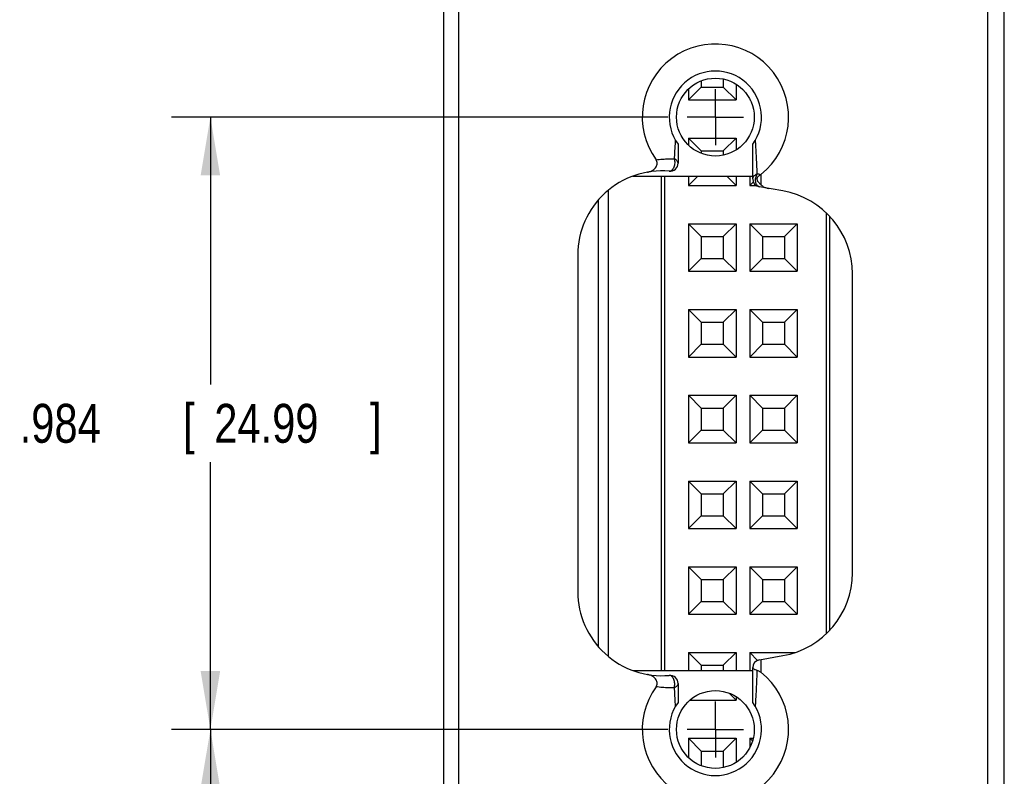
# Model space of a CAD drawing. Header units: inches. Extents: x 0 to 34, y 0 to 22.
# Tile 16 of 21: x 26.2 to 29.4, y 8.3 to 10.7. Entities that reach past the tile are written whole.
import ezdxf

# ---------------------------------------------------------------- set-up
doc = ezdxf.new("R2010")
doc.units = ezdxf.units.IN
doc.header["$LTSCALE"] = 1.87
doc.header["$MEASUREMENT"] = 0
doc.linetypes.add('CENTER', pattern=[0.6, 0.375, -0.075, 0.075, -0.075])
doc.layers.get('0').update_dxf_attribs({"linetype": 'CONTINUOUS'})
doc.layers.add('DEFAULT_1', color=7, linetype='CENTER')
doc.layers.add('DIMENSIONS', color=7, linetype='CONTINUOUS')
doc.styles.get("Standard").update_dxf_attribs({"font": 'txt', "width": 0.8})
doc.dimstyles.new('DIMSTYLE_1', dxfattribs={"dimtxt": 0.125, "dimasz": 0.1875, "dimexe": 0.18, "dimexo": 0.0625, "dimgap": 0.09, "dimtad": 0, "dimtih": 1, "dimtoh": 1, "dimdec": 3, "dimlfac": 0.5, "dimzin": 4, "dimdsep": 46, "dimtxsty": 'STANDARD', "dimblk": '_FILLED', "dimblk1": '_FILLED', "dimblk2": '_FILLED', "dimcen": 0.09, "dimadec": 0, "dimazin": 0, "dimtp": 0.01, "dimtm": 0.01, "dimtfac": 1, "dimtdec": 3, "dimtofl": 0, "dimtmove": 0, "dimatfit": 3, "dimldrblk": '_FILLED', "dimfxl": 1, "dimtolj": 1, "dimtzin": 4, "dimarcsym": 0})

# ---------------------------------------------------------------- blocks, each defined once
blk = doc.blocks.new('_FILLED')
at = {"color": 0, "linetype": 'BYBLOCK'}
blk.add_solid([(0, 0), (-1, 0.167), (-1, -0.167)], dxfattribs=at)
blk = doc.blocks.new('*D7')
at = {"layer": 'DIMENSIONS', "color": 2, "linetype": 'CONTINUOUS'}
for p, q in [((28.2819, 8.4567), (26.6876, 8.4567)), ((26.8126, 8.4567), (26.8126, 8.0032)), ((26.8126, 7.2997), (26.8126, 7.7532)), ((27.7008, 7.2997), (26.6876, 7.2997))]:
    blk.add_line(p, q, dxfattribs=at)
at = {"layer": 'DIMENSIONS', "color": 2, "linetype": 'CONTINUOUS', "xscale": 0.1875, "yscale": 0.1875, "zscale": 0.1875}
for p, rotation in [((26.8126, 8.4567), 90), ((26.8126, 7.2997), 270)]:
    blk.add_blockref('_FILLED', p, dxfattribs=dict(at, rotation=rotation))
at = {"layer": 'DIMENSIONS', "color": 2, "linetype": 'CONTINUOUS', "width": 0.8}
for s, p in [('.579', (26.2001, 7.8157)), ('[', (26.7251, 7.8157)), ('14.69', (26.8251, 7.8157)), (']', (27.3251, 7.8157))]:
    blk.add_text(s, height=0.125, dxfattribs=at).set_placement(p)
blk = doc.blocks.new('*D8')
at = {"layer": 'DIMENSIONS', "color": 2, "linetype": 'CONTINUOUS'}
for p, q in [((28.2819, 10.4247), (26.6876, 10.4247)), ((26.8126, 10.4247), (26.8126, 9.5657)), ((26.8126, 8.4567), (26.8126, 9.3157)), ((28.2819, 8.4567), (26.6876, 8.4567))]:
    blk.add_line(p, q, dxfattribs=at)
at = {"layer": 'DIMENSIONS', "color": 2, "linetype": 'CONTINUOUS', "xscale": 0.1875, "yscale": 0.1875, "zscale": 0.1875}
for p, rotation in [((26.8126, 10.4247), 90), ((26.8126, 8.4567), 270)]:
    blk.add_blockref('_FILLED', p, dxfattribs=dict(at, rotation=rotation))
at = {"layer": 'DIMENSIONS', "color": 2, "linetype": 'CONTINUOUS', "width": 0.8}
for s, p in [('.984', (26.2001, 9.3782)), ('[', (26.7251, 9.3782)), ('24.99', (26.8251, 9.3782)), (']', (27.3251, 9.3782))]:
    blk.add_text(s, height=0.125, dxfattribs=at).set_placement(p)

msp = doc.modelspace()

# ---------------------------------------------------------------- linework, layer by layer
at = {"color": 7, "linetype": 'CONTINUOUS'}
for p, q in [((27.5626, 7.4997), (27.5626, 14.0377)), ((29.3626, 7.4997), (29.3626, 14.0377)), ((27.6098, 13.8843), (27.6098, 7.653)), ((29.3086, 13.6791), (29.3086, 7.8582)), ((28.389, 10.5408), (28.389, 10.5214)), ((28.4599, 10.547), (28.4599, 10.5213)), ((28.3889, 10.5213), (28.348, 10.4804)), ((28.348, 10.5146), (28.348, 10.4804)), ((28.389, 10.5213), (28.4599, 10.5213)), ((28.4599, 10.5213), (28.5008, 10.4804)), ((28.5008, 10.5303), (28.5008, 10.4804)), ((28.348, 10.4804), (28.5008, 10.4804)), ((28.5449, 10.4822), (28.5449, 10.4804)), ((28.5455, 10.481), (28.5449, 10.4804)), ((28.5449, 10.4804), (28.5458, 10.4804)), ((28.348, 10.3575), (28.5008, 10.3575)), ((28.3889, 10.3166), (28.348, 10.3575)), ((28.348, 10.3575), (28.348, 10.3347)), ((28.4599, 10.3166), (28.5008, 10.3575)), ((28.5008, 10.3575), (28.5008, 10.319)), ((28.3146, 10.3379), (28.3146, 10.2766)), ((28.3889, 10.3166), (28.4599, 10.3166)), ((28.389, 10.3166), (28.389, 10.3085)), ((28.4599, 10.3166), (28.4599, 10.3023)), ((28.5546, 10.2262), (28.5546, 10.3379)), ((28.1693, 10.2347), (28.5546, 10.2347)), ((28.2602, 10.2347), (28.2602, 8.6467)), ((28.2709, 10.2347), (28.2709, 8.6467)), ((28.348, 10.2347), (28.348, 10.2048)), ((28.3779, 10.2347), (28.348, 10.2048)), ((28.471, 10.2347), (28.5008, 10.2048)), ((28.5008, 10.2347), (28.5008, 10.2048)), ((28.5449, 10.2347), (28.5449, 10.2048)), ((28.5567, 10.2166), (28.5449, 10.2048)), ((28.5806, 10.2405), (28.5806, 10.2073)), ((28.0898, 10.1882), (28.0898, 8.6931)), ((28.348, 10.2048), (28.5008, 10.2048)), ((28.5449, 10.2048), (28.5659, 10.2048)), ((28.6515, 10.1873), (28.5761, 10.2006)), ((28.0582, 10.1569), (28.0582, 8.7244)), ((28.7906, 10.1164), (28.7906, 8.7649)), ((28.8013, 10.1058), (28.8013, 8.7755)), ((28.348, 10.0819), (28.5008, 10.0819)), ((28.3889, 10.041), (28.348, 10.0819)), ((28.348, 10.0819), (28.348, 9.9292)), ((28.4599, 10.041), (28.5008, 10.0819)), ((28.5008, 10.0819), (28.5008, 9.9292)), ((28.5449, 10.0819), (28.6977, 10.0819)), ((28.5858, 10.041), (28.5449, 10.0819)), ((28.5449, 10.0819), (28.5449, 9.9292)), ((28.6568, 10.041), (28.6977, 10.0819)), ((28.6977, 10.0819), (28.6977, 9.9292)), ((28.3889, 10.041), (28.4599, 10.041)), ((28.389, 10.041), (28.389, 9.9702)), ((28.4599, 10.041), (28.4599, 9.9701)), ((28.5858, 10.041), (28.6568, 10.041)), ((28.5858, 10.041), (28.5858, 9.9702)), ((28.6567, 10.041), (28.6567, 9.9701)), ((27.9926, 9.9818), (27.9926, 8.8996)), ((28.3889, 9.9701), (28.348, 9.9292)), ((28.389, 9.9701), (28.4599, 9.9701)), ((28.4599, 9.9701), (28.5008, 9.9292)), ((28.5858, 9.9701), (28.5449, 9.9292)), ((28.5858, 9.9701), (28.6567, 9.9701)), ((28.6568, 9.9701), (28.6977, 9.9292)), ((28.348, 9.9292), (28.5008, 9.9292)), ((28.5449, 9.9292), (28.6977, 9.9292)), ((28.8746, 8.9599), (28.8746, 9.9215)), ((28.348, 9.8063), (28.5008, 9.8063)), ((28.3889, 9.7654), (28.348, 9.8063)), ((28.348, 9.8063), (28.348, 9.6536)), ((28.4599, 9.7654), (28.5008, 9.8063)), ((28.5008, 9.8063), (28.5008, 9.6536)), ((28.5449, 9.8063), (28.6977, 9.8063)), ((28.5858, 9.7654), (28.5449, 9.8063)), ((28.5449, 9.8063), (28.5449, 9.6536)), ((28.6568, 9.7654), (28.6977, 9.8063)), ((28.6977, 9.8063), (28.6977, 9.6536)), ((28.3889, 9.7654), (28.4599, 9.7654)), ((28.389, 9.7654), (28.389, 9.6946)), ((28.4599, 9.7654), (28.4599, 9.6946)), ((28.5858, 9.7654), (28.6568, 9.7654)), ((28.5858, 9.7654), (28.5858, 9.6946)), ((28.6567, 9.7654), (28.6567, 9.6946)), ((28.3889, 9.6946), (28.348, 9.6536)), ((28.389, 9.6946), (28.4599, 9.6946)), ((28.4599, 9.6946), (28.5008, 9.6536)), ((28.5858, 9.6946), (28.5449, 9.6536)), ((28.5858, 9.6946), (28.6567, 9.6946)), ((28.6568, 9.6946), (28.6977, 9.6536)), ((28.348, 9.6536), (28.5008, 9.6536)), ((28.5449, 9.6536), (28.6977, 9.6536)), ((28.348, 9.5307), (28.5008, 9.5307)), ((28.3889, 9.4898), (28.348, 9.5307)), ((28.348, 9.5307), (28.348, 9.3781)), ((28.4599, 9.4898), (28.5008, 9.5307)), ((28.5008, 9.5307), (28.5008, 9.3781)), ((28.5449, 9.5307), (28.6977, 9.5307)), ((28.5858, 9.4898), (28.5449, 9.5307)), ((28.5449, 9.5307), (28.5449, 9.3781)), ((28.6568, 9.4898), (28.6977, 9.5307)), ((28.6977, 9.5307), (28.6977, 9.3781)), ((28.3889, 9.4898), (28.4599, 9.4898)), ((28.389, 9.4898), (28.389, 9.419)), ((28.4599, 9.4898), (28.4599, 9.419)), ((28.5858, 9.4898), (28.6568, 9.4898)), ((28.5858, 9.4898), (28.5858, 9.419)), ((28.6567, 9.4898), (28.6567, 9.419)), ((28.3889, 9.419), (28.348, 9.3781)), ((28.389, 9.419), (28.4599, 9.419)), ((28.4599, 9.419), (28.5008, 9.3781)), ((28.5858, 9.419), (28.5449, 9.3781)), ((28.5858, 9.419), (28.6567, 9.419)), ((28.6568, 9.419), (28.6977, 9.3781)), ((28.348, 9.3781), (28.5008, 9.3781)), ((28.5449, 9.3781), (28.6977, 9.3781)), ((28.348, 9.2552), (28.5008, 9.2552)), ((28.3889, 9.2142), (28.348, 9.2552)), ((28.348, 9.2552), (28.348, 9.1025)), ((28.4599, 9.2142), (28.5008, 9.2552)), ((28.5008, 9.2552), (28.5008, 9.1025)), ((28.5449, 9.2552), (28.6977, 9.2552)), ((28.5858, 9.2142), (28.5449, 9.2552)), ((28.5449, 9.2552), (28.5449, 9.1025)), ((28.6568, 9.2142), (28.6977, 9.2552)), ((28.6977, 9.2552), (28.6977, 9.1025)), ((28.3889, 9.2142), (28.4599, 9.2142)), ((28.389, 9.2142), (28.389, 9.1434)), ((28.4599, 9.2142), (28.4599, 9.1434)), ((28.5858, 9.2142), (28.6568, 9.2142)), ((28.5858, 9.2142), (28.5858, 9.1434)), ((28.6567, 9.2142), (28.6567, 9.1434)), ((28.3889, 9.1434), (28.348, 9.1025)), ((28.389, 9.1434), (28.4599, 9.1434)), ((28.4599, 9.1434), (28.5008, 9.1025)), ((28.5858, 9.1434), (28.5449, 9.1025)), ((28.5858, 9.1434), (28.6567, 9.1434)), ((28.6568, 9.1434), (28.6977, 9.1025)), ((28.348, 9.1025), (28.5008, 9.1025)), ((28.5449, 9.1025), (28.6977, 9.1025)), ((28.348, 8.9796), (28.5008, 8.9796)), ((28.3889, 8.9387), (28.348, 8.9796)), ((28.348, 8.9796), (28.348, 8.8269)), ((28.4599, 8.9387), (28.5008, 8.9796)), ((28.5008, 8.9796), (28.5008, 8.8269)), ((28.5449, 8.9796), (28.6977, 8.9796)), ((28.5858, 8.9387), (28.5449, 8.9796)), ((28.5449, 8.9796), (28.5449, 8.8269)), ((28.6568, 8.9387), (28.6977, 8.9796)), ((28.6977, 8.9796), (28.6977, 8.8269)), ((28.3889, 8.9387), (28.4599, 8.9387)), ((28.389, 8.9386), (28.389, 8.8678)), ((28.4599, 8.9387), (28.4599, 8.8678)), ((28.5858, 8.9387), (28.6568, 8.9387)), ((28.5858, 8.9386), (28.5858, 8.8678)), ((28.6567, 8.9387), (28.6567, 8.8678)), ((28.3889, 8.8678), (28.348, 8.8269)), ((28.389, 8.8678), (28.4599, 8.8678)), ((28.4599, 8.8678), (28.5008, 8.8269)), ((28.5858, 8.8678), (28.5449, 8.8269)), ((28.5858, 8.8678), (28.6567, 8.8678)), ((28.6568, 8.8678), (28.6977, 8.8269)), ((28.348, 8.8269), (28.5008, 8.8269)), ((28.5449, 8.8269), (28.6977, 8.8269)), ((28.348, 8.704), (28.5008, 8.704)), ((28.3889, 8.6631), (28.348, 8.704)), ((28.348, 8.704), (28.348, 8.6467)), ((28.4599, 8.6631), (28.5008, 8.704)), ((28.5008, 8.704), (28.5008, 8.6467)), ((28.5449, 8.704), (28.6904, 8.704)), ((28.5701, 8.6788), (28.5449, 8.704)), ((28.5449, 8.704), (28.5449, 8.6467)), ((28.5761, 8.6807), (28.6515, 8.694)), ((28.5806, 8.6815), (28.5806, 8.6408)), ((28.1693, 8.6467), (28.5546, 8.6467)), ((28.3889, 8.6631), (28.4599, 8.6631)), ((28.389, 8.663), (28.389, 8.6467)), ((28.4599, 8.6631), (28.4599, 8.6467)), ((28.5546, 8.5434), (28.5546, 8.6551)), ((28.3146, 8.6047), (28.3146, 8.5434)), ((28.4789, 8.5732), (28.5008, 8.5513)), ((28.3538, 8.5513), (28.5008, 8.5513)), ((28.5008, 8.5623), (28.5008, 8.5513)), ((28.348, 8.4284), (28.5008, 8.4284)), ((28.3889, 8.3875), (28.348, 8.4284)), ((28.348, 8.4284), (28.348, 8.3667)), ((28.4599, 8.3875), (28.5008, 8.4284)), ((28.5008, 8.4284), (28.5008, 8.351)), ((28.5449, 8.4284), (28.556, 8.4284)), ((28.5534, 8.4199), (28.5449, 8.4284)), ((28.5449, 8.4284), (28.5449, 8.3991)), ((28.3889, 8.3875), (28.4599, 8.3875)), ((28.389, 8.3874), (28.389, 8.3405)), ((28.4599, 8.3875), (28.4599, 8.3343))]:
    msp.add_line(p, q, dxfattribs=at)
for centre in [(28.4346, 10.4247), (28.4346, 8.4567)]:
    msp.add_circle(centre, 0.125, dxfattribs=at)
for centre, radius, start, end in [((28.4346, 10.4247), 0.235, 308.4094, 215.7932), ((28.4346, 10.4247), 0.1481, 324.137, 215.863), ((28.2626, 9.9818), 0.27, 84.9608, 180), ((28.2886, 10.2766), 0.026, 264.9608, 360), ((28.5806, 10.2262), 0.026, 180, 260), ((28.6046, 9.9215), 0.27, 0, 80), ((28.6046, 8.9599), 0.27, 280, 360), ((28.2626, 8.8996), 0.27, 180, 275.0392), ((28.5806, 8.6551), 0.026, 100, 180), ((28.4346, 8.4567), 0.235, 144.2068, 51.5906), ((28.2886, 8.6047), 0.026, 0, 95.0392), ((28.4346, 8.4567), 0.1481, 144.137, 35.863)]:
    msp.add_arc(centre, radius, start, end, dxfattribs=at)
for points, knots in [([(28.3057, 10.3518), (28.3053, 10.3454), (28.3046, 10.3323), (28.3034, 10.3119), (28.3027, 10.2978), (28.3024, 10.2906)], [0, 0, 0, 0, 0.312792, 0.645182, 1, 1, 1, 1]), ([(28.5689, 10.242), (28.5685, 10.2524), (28.5677, 10.2721), (28.5663, 10.3006), (28.5649, 10.3269), (28.5639, 10.3437), (28.5635, 10.3518)], [0, 0, 0, 0, 0.281601, 0.54001, 0.777828, 1, 1, 1, 1]), ([(28.2161, 10.2477), (28.2194, 10.2483), (28.2256, 10.25), (28.2337, 10.2541), (28.2401, 10.259), (28.2446, 10.2646), (28.2473, 10.2705), (28.248, 10.2764), (28.247, 10.2821), (28.2451, 10.2856), (28.244, 10.2872)], [0, 0, 0, 0, 0.175553, 0.331072, 0.469228, 0.591549, 0.700244, 0.799914, 0.896943, 1, 1, 1, 1]), ([(28.244, 10.2872), (28.2508, 10.2883), (28.2642, 10.2898), (28.2837, 10.2909), (28.2963, 10.2908), (28.3024, 10.2906)], [0, 0, 0, 0, 0.356306, 0.68879, 1, 1, 1, 1]), ([(28.3023, 10.2906), (28.3029, 10.2885), (28.304, 10.2841), (28.3042, 10.2772), (28.3033, 10.2702), (28.3014, 10.2637), (28.2985, 10.2581), (28.2949, 10.2538), (28.2908, 10.2511), (28.2877, 10.2506), (28.2863, 10.2507)], [0, 0, 0, 0, 0.134465, 0.279286, 0.426468, 0.568389, 0.698901, 0.813859, 0.912261, 1, 1, 1, 1]), ([(28.3146, 10.2766), (28.3146, 10.2775), (28.3143, 10.2794), (28.3132, 10.2822), (28.3113, 10.2848), (28.3087, 10.2872), (28.3057, 10.2892), (28.3035, 10.2902), (28.3023, 10.2906)], [0, 0, 0, 0, 0.138179, 0.286045, 0.450895, 0.631998, 0.819927, 1, 1, 1, 1]), ([(28.5546, 10.2262), (28.5546, 10.2279), (28.5553, 10.2313), (28.5584, 10.2359), (28.5631, 10.2396), (28.5669, 10.2414), (28.5689, 10.2421)], [0, 0, 0, 0, 0.217201, 0.45153, 0.712419, 1, 1, 1, 1]), ([(28.5761, 10.2006), (28.5746, 10.2009), (28.5717, 10.2021), (28.5681, 10.2056), (28.5654, 10.2104), (28.5638, 10.2163), (28.5634, 10.2229), (28.5641, 10.2296), (28.5659, 10.2361), (28.5678, 10.2402), (28.5689, 10.2421)], [0, 0, 0, 0, 0.092496, 0.193754, 0.308609, 0.436776, 0.575209, 0.719266, 0.862838, 1, 1, 1, 1]), ([(28.5796, 10.2397), (28.5785, 10.2389), (28.5764, 10.2373), (28.5736, 10.2348), (28.5712, 10.2324), (28.5693, 10.2301), (28.5679, 10.2277), (28.5675, 10.225), (28.5683, 10.2226), (28.5695, 10.2203), (28.571, 10.2179), (28.5729, 10.2155), (28.5751, 10.2129), (28.5777, 10.2101), (28.5796, 10.2083), (28.5806, 10.2074)], [0, 0, 0, 0, 0.099363, 0.188571, 0.268675, 0.341326, 0.407114, 0.467971, 0.526004, 0.587378, 0.655051, 0.729127, 0.810576, 0.900566, 1, 1, 1, 1]), ([(28.5796, 10.2397), (28.5784, 10.24), (28.576, 10.2405), (28.5725, 10.2413), (28.5701, 10.2418), (28.5689, 10.242)], [0, 0, 0, 0, 0.330717, 0.664134, 1, 1, 1, 1]), ([(28.5796, 10.2397), (28.5797, 10.2398), (28.5799, 10.24), (28.5802, 10.2402), (28.5805, 10.2404), (28.5806, 10.2405)], [0, 0, 0, 0, 0.330288, 0.664018, 1, 1, 1, 1]), ([(28.5806, 10.2073), (28.5827, 10.2054), (28.5876, 10.2018), (28.5963, 10.1977), (28.6029, 10.1959), (28.6064, 10.1953)], [0, 0, 0, 0, 0.297271, 0.629104, 1, 1, 1, 1]), ([(28.5692, 8.6465), (28.5672, 8.6469), (28.5636, 8.6478), (28.5589, 8.6498), (28.5557, 8.6523), (28.5546, 8.6545), (28.5546, 8.6555)], [0, 0, 0, 0, 0.332528, 0.618727, 0.838236, 1, 1, 1, 1]), ([(28.5635, 8.5295), (28.5639, 8.5363), (28.5646, 8.5503), (28.5659, 8.5721), (28.567, 8.5954), (28.5682, 8.6204), (28.5688, 8.6376), (28.5692, 8.6465)], [0, 0, 0, 0, 0.175208, 0.360431, 0.558667, 0.771577, 1, 1, 1, 1]), ([(28.5692, 8.6465), (28.5704, 8.6462), (28.573, 8.6455), (28.5768, 8.6435), (28.5793, 8.6418), (28.5806, 8.6408)], [0, 0, 0, 0, 0.288885, 0.623648, 1, 1, 1, 1]), ([(28.244, 8.5941), (28.2451, 8.5957), (28.247, 8.5992), (28.248, 8.6049), (28.2473, 8.6108), (28.2446, 8.6167), (28.2401, 8.6223), (28.2337, 8.6272), (28.2256, 8.6313), (28.2194, 8.633), (28.2161, 8.6336)], [0, 0, 0, 0, 0.103054, 0.200081, 0.299752, 0.408447, 0.530769, 0.668927, 0.824446, 1, 1, 1, 1]), ([(28.3023, 8.5907), (28.303, 8.5928), (28.3039, 8.5973), (28.3042, 8.6042), (28.3033, 8.6111), (28.3014, 8.6176), (28.2985, 8.6232), (28.295, 8.6275), (28.2908, 8.6302), (28.2877, 8.6307), (28.2863, 8.6306)], [0, 0, 0, 0, 0.135982, 0.280635, 0.4272, 0.568617, 0.69866, 0.813217, 0.911921, 1, 1, 1, 1]), ([(28.3146, 8.6047), (28.3146, 8.6035), (28.3141, 8.601), (28.3123, 8.5976), (28.3095, 8.5948), (28.3062, 8.5925), (28.3036, 8.5913), (28.3023, 8.5907)], [0, 0, 0, 0, 0.185411, 0.378044, 0.57762, 0.784946, 1, 1, 1, 1]), ([(28.3023, 8.5907), (28.2963, 8.5905), (28.2837, 8.5904), (28.2642, 8.5915), (28.2508, 8.5931), (28.244, 8.5941)], [0, 0, 0, 0, 0.311989, 0.644682, 1, 1, 1, 1]), ([(28.3023, 8.5907), (28.3027, 8.5835), (28.3034, 8.5694), (28.3046, 8.5489), (28.3052, 8.5357), (28.3056, 8.5293)], [0, 0, 0, 0, 0.35544, 0.687998, 1, 1, 1, 1])]:
    msp.add_open_spline(points, degree=3, knots=knots, dxfattribs=at)
at = {"layer": 'DEFAULT_1', "color": 7, "linetype": 'CENTER'}
for p, q in [((28.4346, 10.4247), (28.4346, 10.5149)), ((28.4346, 10.4247), (28.3444, 10.4247)), ((28.4346, 10.4247), (28.5248, 10.4247)), ((28.4346, 10.4247), (28.4346, 10.3345)), ((28.4346, 8.4567), (28.4346, 8.5469)), ((28.4346, 8.4567), (28.3444, 8.4567)), ((28.4346, 8.4567), (28.5248, 8.4567)), ((28.4346, 8.4567), (28.4346, 8.3665))]:
    msp.add_line(p, q, dxfattribs=at)

# ---------------------------------------------------------------- dimensions: what is measured, and where the dimension line sits
at = {"layer": 'DIMENSIONS', "color": 2, "linetype": 'CONTINUOUS'}
for base, p1, p2, picture, middle in [((26.8126, 10.4247), (28.2819, 8.4567), (28.2819, 10.4247), '*D8', (26.8126, 9.4407)), ((26.81256824, 8.4566529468), (27.7008469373, 7.2996529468), (28.2818683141, 8.4566529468), '*D7', (26.81256824, 7.8781529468))]:
    dim = msp.add_linear_dim(base=base, p1=p1, p2=p2, angle=90, dimstyle='DIMSTYLE_1', dxfattribs=at)
    dim.commit()
    dim.dimension.update_dxf_attribs({"geometry": picture, "text_midpoint": middle, "dimtype": 160})

doc.saveas('drawing.dxf')
